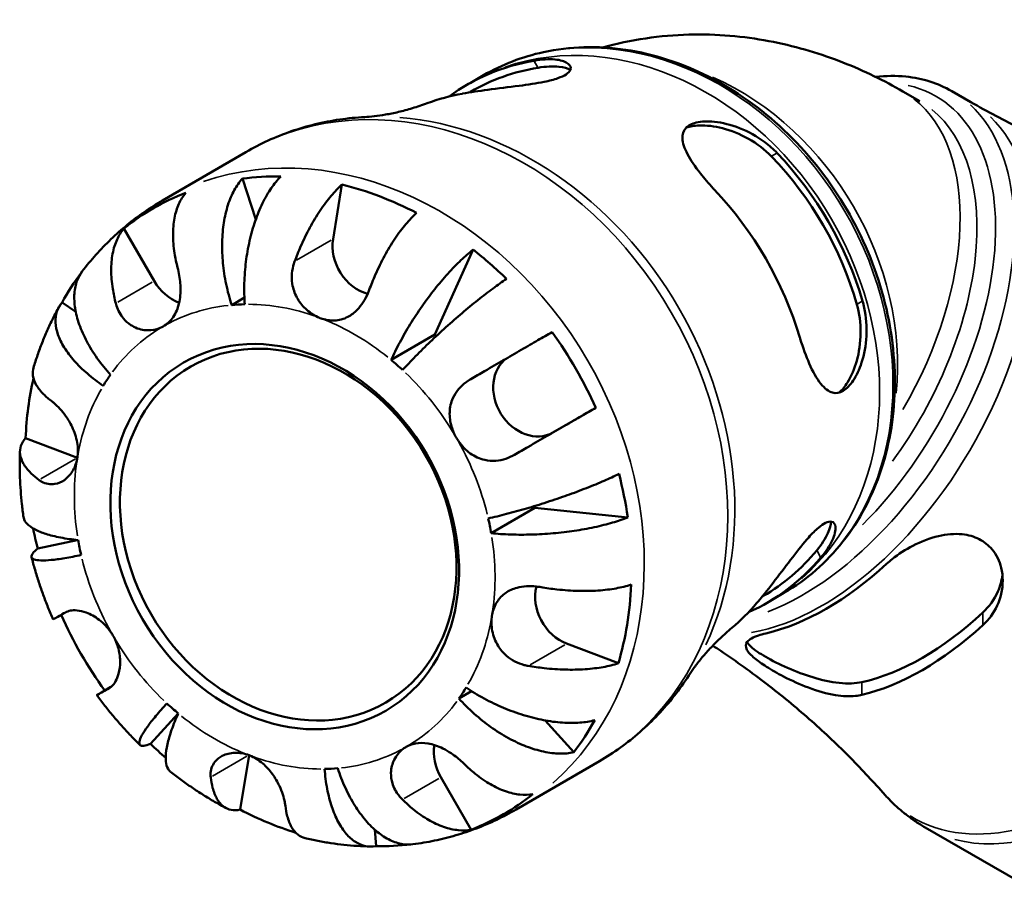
# Model space of a CAD drawing. Header units: millimetres. Extents: x -125 to 905, y -268 to 681.
# Tile 12 of 13: x 783 to 864, y 609 to 681. Entities that reach past the tile are written whole.
import ezdxf

# ---------------------------------------------------------------- set-up
doc = ezdxf.new("R2010")
doc.units = ezdxf.units.MM
doc.layers.add('Visible (ANSI)', color=7, linetype='Continuous', lineweight=50)
doc.layers.add('Visible Narrow (ANSI)', color=7, linetype='Continuous', lineweight=35)

msp = doc.modelspace()

# ---------------------------------------------------------------- linework, layer by layer
at = {"layer": 'Visible (ANSI)'}
for p, q in [((821.187, 676.215), (820.087, 675.577)), ((820.128, 674.861), (820.024, 674.8)), ((855.729, 674.887), (857.117, 674.087)), ((859.758, 674.909), (861.314, 674.013)), ((801.628, 669.894), (794.76, 665.909)), ((802.434, 664.335), (801.332, 667.71)), ((808.799, 662.719), (809.531, 667.214)), ((794.07, 659.276), (791.574, 663.6)), ((817.181, 654.861), (820.329, 661.859)), ((800.451, 657.295), (801.5, 657.904)), ((787.612, 656.737), (786.485, 657.507)), ((813.581, 652.772), (817.181, 654.861)), ((830.434, 648.829), (826.904, 646.796)), ((787.745, 644.72), (783.484, 646.339)), ((821.822, 638.498), (825.422, 640.587)), ((833.063, 639.802), (825.422, 640.587)), ((787.738, 637.939), (784.485, 637.226)), ((844.231, 633.328), (844.131, 633.27)), ((845.932, 633.575), (844.832, 632.937)), ((832.294, 627.786), (828.033, 629.406)), ((790.504, 625.835), (789.998, 625.544)), ((819.164, 624.883), (820.209, 625.49)), ((793.76, 621.161), (796.048, 623.66)), ((828.617, 620.452), (826.259, 623.079)), ((801.156, 615.73), (801.885, 620.21)), ((830.74, 619.729), (823.872, 615.744)), ((820.167, 614.076), (817.67, 618.4)), ((812.337, 612.73), (812.235, 614.081)), ((857.558, 614.266), (867.271, 608.673))]:
    msp.add_line(p, q, dxfattribs=at)
for centre, major_axis, ratio, start_param, end_param in [((832.18, 654.095), (-12.373, 21.321), 0.815969, 5.990841, 6.369598), ((832.18, 654.095), (-12.051, 20.766), 0.815969, 5.982872, 6.283185), ((826.58, 650.845), (-12.667, 21.827), 0.815969, 5.997745, 6.141542), ((832.18, 654.095), (12.373, -21.321), 0.815969, 1.278452, 1.857682), ((832.18, 654.095), (12.051, -20.766), 0.815969, 1.270483, 1.865651), ((808.416, 640.304), (-14.465, 24.925), 0.815969, 5.822745, 5.952768), ((808.416, 640.304), (-14.465, 24.925), 0.815969, 6.155207, 6.405704), ((808.416, 640.304), (14.465, -24.925), 0.815969, 2.228217, 2.478714), ((826.58, 650.845), (-12.667, 21.827), 0.815969, 4.426949, 4.99237), ((811.872, 661.551), (-1.807, 3.114), 0.815969, 0.782669, 2.451052), ((808.416, 640.304), (14.465, -24.925), 0.815969, 1.895754, 2.025778), ((808.416, 640.304), (-14.465, 24.925), 0.815969, 0.335204, 0.454981), ((796.616, 660.742), (-1.807, 3.114), 0.815969, 1.568067, 2.365212), ((804.816, 638.215), (-10.039, 17.298), 0.815969, 5.855751, 5.919762), ((808.416, 640.304), (-10.039, 17.298), 0.815969, 5.12539, 5.134364), ((808.416, 640.304), (14.465, -24.925), 0.815969, 1.442819, 1.693315), ((804.816, 638.215), (-10.039, 17.298), 0.815969, 5.070353, 5.134364), ((825.104, 649.914), (1.807, -3.114), 0.815969, 3.2067, 6.280456), ((808.416, 640.304), (-14.465, 24.925), 0.815969, 0.720268, 0.907917), ((804.816, 638.215), (-10.039, 17.298), 0.815969, 0.357964, 0.421975), ((788.272, 647.961), (-1.807, 3.114), 0.815969, 2.353465, 2.354255), ((808.416, 640.304), (14.465, -24.925), 0.815969, 1.110356, 1.240379), ((808.416, 640.304), (-10.039, 17.298), 0.815969, 4.284955, 4.292716), ((804.816, 638.215), (-10.039, 17.298), 0.815969, 4.284955, 4.348966), ((808.416, 640.304), (-14.465, 24.925), 0.815969, 1.179808, 1.240379), ((804.816, 638.215), (10.039, -17.298), 0.815969, 4.284955, 4.348966), ((832.18, 654.095), (12.373, -21.321), 0.815969, 6.196773, 6.570071), ((832.18, 654.095), (12.051, -20.766), 0.815969, 0, 0.294855), ((849.409, 652.424), (12.302, 21.362), 0.578093, 3.635442, 4.214672), ((828.56, 632.647), (-1.807, 3.114), 0.815969, 0.691436, 2.353465), ((808.416, 640.304), (14.465, -24.925), 0.815969, 0.65742, 0.907917), ((826.58, 650.845), (12.667, -21.827), 0.815969, 0.141643, 0.279981), ((808.416, 640.304), (-14.465, 24.925), 0.815969, 1.443216, 1.693315), ((857.328, 647.864), (-11.982, -20.807), 0.578093, 0.485881, 1.081048), ((857.328, 647.864), (-12.594, -21.87), 0.578093, 0.500754, 1.066175), ((804.816, 638.215), (10.039, -17.298), 0.815969, 0.357964, 0.421975), ((804.816, 638.215), (10.039, -17.298), 0.815969, 5.070353, 5.134364), ((808.416, 640.304), (14.465, -24.925), 0.815969, 0.324958, 0.454981), ((808.416, 640.304), (-14.465, 24.925), 0.815969, 1.895754, 1.95683), ((820.216, 619.866), (-1.807, 3.114), 0.815969, 0.776647, 1.568067), ((804.816, 638.215), (10.039, -17.298), 0.815969, 5.855751, 5.919762), ((808.416, 640.304), (14.465, -24.925), 0.815969, 6.155207, 6.405704), ((808.416, 640.304), (-14.465, 24.925), 0.815969, 2.228217, 2.415576), ((808.416, 640.304), (14.465, -24.925), 0.815969, 5.822745, 5.94087)]:
    msp.add_ellipse(centre, major_axis=major_axis, ratio=ratio, start_param=start_param, end_param=end_param, dxfattribs=at)
for centre, major_axis in [((804.816, 638.215), (-8.322, 14.34)), ((805.106, 638.383), (-8.031, 13.839))]:
    msp.add_ellipse(centre, major_axis=major_axis, ratio=0.815969, dxfattribs=at)
for points, knots in [([(831.013, 678.508), (831.139, 678.543), (831.265, 678.577), (833.807, 679.249), (836.223, 679.548), (840.826, 679.609), (843.014, 679.375), (847.101, 678.557), (849.002, 677.974), (852.546, 676.582), (854.19, 675.773), (855.729, 674.887)], [4.0758606, 4.0758606, 4.0758606, 4.0758606, 4.0840704, 4.0840704, 4.2411501, 4.2411501, 4.3982297, 4.3982297, 4.5553093, 4.5553093, 4.712389, 4.712389, 4.712389, 4.712389]), ([(845.932, 633.575), (847.789, 634.653), (849.436, 636.089), (852.155, 639.538), (853.221, 641.553), (854.674, 645.971), (855.052, 648.38), (855.073, 653.345), (854.711, 655.903), (853.282, 660.902), (852.213, 663.342), (849.475, 667.855), (847.807, 669.927), (844.038, 673.49), (841.938, 674.981), (837.518, 677.223), (835.2, 677.976), (830.591, 678.659), (828.302, 678.596), (824.385, 677.746), (822.715, 677.102), (821.187, 676.215)], [4.715118, 4.715118, 4.715118, 4.715118, 5.027908, 5.027908, 5.343181, 5.343181, 5.662985, 5.662985, 5.98576, 5.98576, 6.309672, 6.309672, 6.633812, 6.633812, 6.957632, 6.957632, 7.280096, 7.280096, 7.599218, 7.599218, 7.856711, 7.856711, 7.856711, 7.856711]), ([(825.345, 677.421), (825.423, 677.434), (825.5, 677.447), (826.22, 677.554), (826.786, 677.564), (827.656, 677.443), (827.975, 677.325), (828.346, 677.025), (828.412, 676.849), (828.288, 676.539), (828.17, 676.411), (827.813, 676.177), (827.59, 676.073), (826.994, 675.864), (826.609, 675.764), (825.554, 675.548), (824.847, 675.446), (823.266, 675.239), (822.381, 675.137), (820.8, 674.925), (820.097, 674.818), (819.461, 674.703), (819.451, 674.701), (819.44, 674.699)], [-2.052292, -2.052292, -2.052292, -2.052292, -2.023904, -2.023904, -1.782239, -1.782239, -1.560527, -1.560527, -1.353514, -1.353514, -1.209125, -1.209125, -1.078445, -1.078445, -0.922705, -0.922705, -0.696558, -0.696558, -0.435423, -0.435423, -0.207723, -0.207723, -0.203863, -0.203863, -0.203863, -0.203863]), ([(825.68, 676.841), (826.309, 676.944), (826.914, 676.973), (827.793, 676.876), (828.109, 676.782), (828.336, 676.661)], [0.8533073, 0.8533073, 0.8533073, 0.8533073, 1.0825565, 1.0825565, 1.2639482, 1.2639482, 1.2639482, 1.2639482]), ([(819.923, 675.483), (819.934, 675.489), (819.945, 675.495), (819.967, 675.508), (819.978, 675.514), (820, 675.527), (820.011, 675.533), (820.032, 675.545), (820.043, 675.552), (820.065, 675.564), (820.076, 675.571), (820.087, 675.577)], [1.566836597, 1.566836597, 1.566836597, 1.566836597, 1.568174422, 1.568174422, 1.569512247, 1.569512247, 1.570850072, 1.570850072, 1.572187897, 1.572187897, 1.573525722, 1.573525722, 1.573525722, 1.573525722]), ([(853.485, 676.082), (854.332, 676.179), (855.164, 676.189), (857.331, 675.969), (858.617, 675.567), (859.758, 674.909)], [6.6630754, 6.6630754, 6.6630754, 6.6630754, 6.8131091, 6.8131091, 7.0666498, 7.0666498, 7.0666498, 7.0666498]), ([(811.406, 672.78), (811.643, 672.792), (811.906, 672.814), (812.482, 672.879), (812.794, 672.922), (813.459, 673.038), (813.812, 673.109), (814.55, 673.283), (814.936, 673.385), (815.73, 673.624), (816.139, 673.76), (816.554, 673.913)], [1.1792894, 1.1792894, 1.1792894, 1.1792894, 1.229808, 1.229808, 1.2803267, 1.2803267, 1.3308454, 1.3308454, 1.3813641, 1.3813641, 1.4318828, 1.4318828, 1.4318828, 1.4318828]), ([(882.273, 666.105), (880.943, 666.368), (879.582, 666.68), (876.815, 667.41), (875.41, 667.829), (872.579, 668.776), (871.154, 669.305), (868.307, 670.471), (866.885, 671.108), (864.072, 672.487), (862.679, 673.227), (861.314, 674.013)], [0.5894542, 0.5894542, 0.5894542, 0.5894542, 0.6282563, 0.6282563, 0.6670583, 0.6670583, 0.7058604, 0.7058604, 0.7446624, 0.7446624, 0.7834645, 0.7834645, 0.7834645, 0.7834645]), ([(811.406, 672.78), (810.718, 672.742), (810.032, 672.674), (808.671, 672.474), (807.996, 672.343), (806.663, 672.019), (806.004, 671.826), (804.71, 671.377), (804.073, 671.122), (802.828, 670.553), (802.22, 670.238), (801.628, 669.894)], [1.1792894, 1.1792894, 1.1792894, 1.1792894, 1.2581366, 1.2581366, 1.3369839, 1.3369839, 1.4158312, 1.4158312, 1.4946785, 1.4946785, 1.5735257, 1.5735257, 1.5735257, 1.5735257]), ([(840.196, 666.81), (840.168, 666.84), (840.139, 666.87), (840.111, 666.9), (839.726, 667.314), (839.369, 667.729), (838.613, 668.692), (838.249, 669.228), (837.737, 670.201), (837.584, 670.643), (837.554, 671.351), (837.639, 671.631), (838.032, 672.073), (838.326, 672.231), (839.132, 672.425), (839.64, 672.446), (840.858, 672.319), (841.574, 672.142), (843.005, 671.577), (843.719, 671.184), (844.724, 670.428), (845.06, 670.131), (845.365, 669.811)], [-0.012606, -0.012606, -0.012606, -0.012606, 0, 0, 0, 0.172319, 0.172319, 0.409114, 0.409114, 0.640907, 0.640907, 0.836119, 0.836119, 1.023658, 1.023658, 1.22521, 1.22521, 1.461436, 1.461436, 1.703477, 1.703477, 1.838418, 1.838418, 1.838418, 1.838418]), ([(837.886, 671.904), (838.188, 672.007), (838.549, 672.071), (839.542, 672.108), (840.219, 672.023), (841.552, 671.682), (842.305, 671.387), (843.713, 670.587), (844.367, 670.08), (844.891, 669.538)], [0.0691892, 0.0691892, 0.0691892, 0.0691892, 0.2126187, 0.2126187, 0.4252375, 0.4252375, 0.6544867, 0.6544867, 0.8837358, 0.8837358, 0.8837358, 0.8837358]), ([(800.451, 657.295), (800.279, 657.821), (800.119, 658.411), (799.87, 659.604), (799.782, 660.207), (799.678, 661.301), (799.654, 661.892), (799.68, 663.038), (799.731, 663.592), (799.883, 664.561), (799.996, 665.064), (800.293, 665.989), (800.476, 666.412), (800.853, 667.101), (801.08, 667.432), (801.332, 667.71)], [4.014251, 4.014251, 4.014251, 4.014251, 4.181955, 4.181955, 4.349659, 4.349659, 4.516719, 4.516719, 4.683779, 4.683779, 4.850433, 4.850433, 5.017088, 5.017088, 5.179182, 5.179182, 5.179182, 5.179182]), ([(804.495, 667.878), (804.215, 667.598), (803.946, 667.265), (803.47, 666.571), (803.221, 666.145), (802.766, 665.21), (802.56, 664.703), (802.224, 663.724), (802.062, 663.164), (801.798, 662.006), (801.695, 661.408), (801.557, 660.301), (801.508, 659.691), (801.475, 658.483), (801.492, 657.885), (801.532, 657.352)], [0.170746, 0.170746, 0.170746, 0.170746, 0.33284, 0.33284, 0.499494, 0.499494, 0.666149, 0.666149, 0.833209, 0.833209, 1.000269, 1.000269, 1.167973, 1.167973, 1.335677, 1.335677, 1.335677, 1.335677]), ([(796.665, 666.532), (796.437, 666.263), (796.246, 665.946), (795.951, 665.289), (795.823, 664.887), (795.658, 664.01), (795.62, 663.535), (795.622, 662.622), (795.662, 662.099), (795.811, 661.166), (795.897, 660.762), (796, 660.373)], [0.1707531, 0.1707531, 0.1707531, 0.1707531, 0.3321515, 0.3321515, 0.4988882, 0.4988882, 0.6656248, 0.6656248, 0.8335114, 0.8335114, 0.9568737, 0.9568737, 0.9568737, 0.9568737]), ([(805.637, 660.884), (805.786, 661.286), (805.953, 661.703), (806.375, 662.667), (806.64, 663.206), (807.149, 664.146), (807.44, 664.634), (808.042, 665.535), (808.353, 665.947), (808.919, 666.618), (809.226, 666.941), (809.531, 667.214)], [4.427884, 4.427884, 4.427884, 4.427884, 4.5512464, 4.5512464, 4.7191329, 4.7191329, 4.8858696, 4.8858696, 5.0526063, 5.0526063, 5.2140047, 5.2140047, 5.2140047, 5.2140047]), ([(794.76, 665.909), (794.248, 665.611), (793.747, 665.293), (792.772, 664.619), (792.299, 664.262), (791.381, 663.513), (790.938, 663.121), (790.083, 662.303), (789.672, 661.877), (788.884, 660.997), (788.507, 660.541), (788.149, 660.073)], [1.5735257, 1.5735257, 1.5735257, 1.5735257, 1.6385381, 1.6385381, 1.7035506, 1.7035506, 1.768563, 1.768563, 1.8335754, 1.8335754, 1.8985879, 1.8985879, 1.8985879, 1.8985879]), ([(815.676, 664.878), (815.372, 664.605), (815.065, 664.282), (814.499, 663.611), (814.187, 663.199), (813.585, 662.298), (813.294, 661.81), (812.785, 660.87), (812.52, 660.331), (812.098, 659.367), (811.931, 658.95), (811.783, 658.548)], [0.1707531, 0.1707531, 0.1707531, 0.1707531, 0.3321515, 0.3321515, 0.4988882, 0.4988882, 0.6656248, 0.6656248, 0.8335114, 0.8335114, 0.9568737, 0.9568737, 0.9568737, 0.9568737]), ([(790.908, 657.441), (790.806, 657.83), (790.719, 658.234), (790.571, 659.167), (790.531, 659.69), (790.529, 660.603), (790.567, 661.078), (790.732, 661.955), (790.859, 662.357), (791.154, 663.014), (791.346, 663.331), (791.574, 663.6)], [4.427884, 4.427884, 4.427884, 4.427884, 4.5512464, 4.5512464, 4.7191329, 4.7191329, 4.8858696, 4.8858696, 5.0526063, 5.0526063, 5.2140047, 5.2140047, 5.2140047, 5.2140047]), ([(813.581, 652.772), (813.78, 653.214), (814.025, 653.713), (814.568, 654.727), (814.867, 655.242), (815.447, 656.181), (815.781, 656.691), (816.477, 657.685), (816.839, 658.169), (817.512, 659.019), (817.885, 659.464), (818.627, 660.288), (818.998, 660.669), (819.653, 661.294), (819.998, 661.598), (820.329, 661.859)], [4.014251, 4.014251, 4.014251, 4.014251, 4.181955, 4.181955, 4.349659, 4.349659, 4.516719, 4.516719, 4.683779, 4.683779, 4.850433, 4.850433, 5.017088, 5.017088, 5.179182, 5.179182, 5.179182, 5.179182]), ([(807.745, 656.221), (807.724, 656.229), (807.703, 656.237), (807.31, 656.396), (806.952, 656.616), (806.343, 657.154), (806.088, 657.457), (805.692, 658.131), (805.551, 658.491), (805.416, 659.143), (805.393, 659.42), (805.411, 659.973), (805.451, 660.245), (805.553, 660.637), (805.592, 660.762), (805.637, 660.884)], [-1.1249878, -1.1249878, -1.1249878, -1.1249878, -1.1183689, -1.1183689, -0.9996327, -0.9996327, -0.8914372, -0.8914372, -0.7864413, -0.7864413, -0.7109749, -0.7109749, -0.636447, -0.636447, -0.6009675, -0.6009675, -0.6009675, -0.6009675]), ([(788.149, 660.073), (787.97, 659.838), (787.828, 659.575), (787.612, 659.004), (787.529, 658.639), (787.472, 657.851), (787.496, 657.428), (787.624, 656.62), (787.739, 656.161), (788.07, 655.221), (788.286, 654.741), (788.755, 653.857), (789.051, 653.373), (789.723, 652.424), (790.099, 651.958), (790.468, 651.547)], [0.188223, 0.188223, 0.188223, 0.188223, 0.33284, 0.33284, 0.499494, 0.499494, 0.666149, 0.666149, 0.833209, 0.833209, 1.000269, 1.000269, 1.167973, 1.167973, 1.335677, 1.335677, 1.335677, 1.335677]), ([(796, 660.373), (796.013, 660.321), (796.027, 660.268), (796.09, 660.004), (796.132, 659.787), (796.196, 659.352), (796.218, 659.137), (796.244, 658.633), (796.24, 658.346), (796.173, 657.624), (796.078, 657.209), (795.76, 656.452), (795.537, 656.121), (795.12, 655.734), (794.973, 655.626), (794.816, 655.535)], [-1.6470994, -1.6470994, -1.6470994, -1.6470994, -1.6315588, -1.6315588, -1.5700734, -1.5700734, -1.5113925, -1.5113925, -1.4336218, -1.4336218, -1.3113544, -1.3113544, -1.1848005, -1.1848005, -1.1244322, -1.1244322, -1.1244322, -1.1244322]), ([(823.072, 659.447), (822.717, 659.207), (822.336, 658.935), (821.595, 658.385), (821.167, 658.055), (820.286, 657.351), (819.834, 656.977), (819.001, 656.268), (818.543, 655.868), (817.641, 655.055), (817.197, 654.642), (816.407, 653.888), (815.988, 653.478), (815.201, 652.678), (814.832, 652.289), (814.519, 651.948)], [0.170746, 0.170746, 0.170746, 0.170746, 0.33284, 0.33284, 0.499494, 0.499494, 0.666149, 0.666149, 0.833209, 0.833209, 1.000269, 1.000269, 1.167973, 1.167973, 1.335677, 1.335677, 1.335677, 1.335677]), ([(811.783, 658.548), (811.744, 658.444), (811.703, 658.34), (811.548, 657.985), (811.42, 657.743), (811.129, 657.291), (810.967, 657.085), (810.556, 656.661), (810.3, 656.464), (809.673, 656.134), (809.299, 656.034), (808.524, 656.005), (808.13, 656.074), (807.745, 656.221)], [-1.6480182, -1.6480182, -1.6480182, -1.6480182, -1.6178971, -1.6178971, -1.542982, -1.542982, -1.4684994, -1.4684994, -1.3707149, -1.3707149, -1.2472899, -1.2472899, -1.1249878, -1.1249878, -1.1249878, -1.1249878]), ([(852.405, 657.618), (852.457, 657.44), (852.503, 657.259), (852.71, 656.309), (852.767, 655.511), (852.679, 653.966), (852.538, 653.22), (852.138, 651.985), (851.902, 651.478), (851.378, 650.686), (851.103, 650.402), (850.519, 650.049), (850.223, 650.003), (849.595, 650.167), (849.274, 650.424), (848.63, 651.228), (848.311, 651.806), (847.744, 653.091), (847.494, 653.772), (847.272, 654.497), (847.26, 654.537), (847.248, 654.577), (847.236, 654.616)], [-1.838707, -1.838707, -1.838707, -1.838707, -1.782155, -1.782155, -1.545572, -1.545572, -1.311514, -1.311514, -1.112178, -1.112178, -0.925138, -0.925138, -0.727125, -0.727125, -0.492881, -0.492881, -0.231549, -0.231549, 0, 0, 0, 0.012601, 0.012601, 0.012601, 0.012601]), ([(786.227, 657.132), (786.051, 656.815), (785.882, 656.493), (785.56, 655.844), (785.405, 655.516), (785.112, 654.853), (784.972, 654.518), (784.707, 653.844), (784.582, 653.504), (784.347, 652.819), (784.236, 652.475), (784.132, 652.128)], [2.0279212, 2.0279212, 2.0279212, 2.0279212, 2.0680318, 2.0680318, 2.1081424, 2.1081424, 2.148253, 2.148253, 2.1883636, 2.1883636, 2.2284742, 2.2284742, 2.2284742, 2.2284742]), ([(789.877, 650.641), (789.436, 650.942), (788.981, 651.288), (788.155, 652.002), (787.784, 652.37), (787.183, 653.05), (786.897, 653.425), (786.436, 654.165), (786.261, 654.532), (786.032, 655.185), (785.957, 655.531), (785.928, 656.187), (785.974, 656.496), (786.149, 657.016), (786.29, 657.276), (786.485, 657.507)], [4.014251, 4.014251, 4.014251, 4.014251, 4.181955, 4.181955, 4.349659, 4.349659, 4.516719, 4.516719, 4.683779, 4.683779, 4.850433, 4.850433, 5.017088, 5.017088, 5.179182, 5.179182, 5.179182, 5.179182]), ([(794.816, 655.535), (794.649, 655.439), (794.471, 655.363), (793.956, 655.214), (793.607, 655.187), (792.867, 655.282), (792.485, 655.422), (791.924, 655.792), (791.725, 655.969), (791.425, 656.326), (791.312, 656.49), (791.116, 656.847), (791.034, 657.038), (790.947, 657.305), (790.927, 657.373), (790.908, 657.441)], [-1.1244322, -1.1244322, -1.1244322, -1.1244322, -1.0602871, -1.0602871, -0.9481637, -0.9481637, -0.8223639, -0.8223639, -0.7417057, -0.7417057, -0.6823406, -0.6823406, -0.6214807, -0.6214807, -0.600941, -0.600941, -0.600941, -0.600941]), ([(851.931, 657.345), (852.138, 656.621), (852.25, 655.801), (852.239, 654.181), (852.118, 653.381), (851.748, 652.055), (851.484, 651.425), (850.953, 650.577), (850.715, 650.293), (850.472, 650.081)], [0.8533073, 0.8533073, 0.8533073, 0.8533073, 1.0825565, 1.0825565, 1.3118057, 1.3118057, 1.5244244, 1.5244244, 1.6696262, 1.6696262, 1.6696262, 1.6696262]), ([(820.142, 651.197), (820.507, 651.407), (820.895, 651.631), (821.811, 652.16), (822.341, 652.466), (823.293, 653.016), (823.804, 653.311), (824.785, 653.878), (825.255, 654.15), (826.057, 654.614), (826.463, 654.85), (826.834, 655.064)], [-0.9568737, -0.9568737, -0.9568737, -0.9568737, -0.8335114, -0.8335114, -0.6656248, -0.6656248, -0.4988882, -0.4988882, -0.3321515, -0.3321515, -0.1707531, -0.1707531, -0.1707531, -0.1707531]), ([(784.133, 652.128), (784.072, 651.924), (784.052, 651.696), (784.123, 651.207), (784.224, 650.945), (784.505, 650.46), (784.713, 650.193), (785.173, 649.737), (785.398, 649.546), (785.637, 649.367)], [0.3465754, 0.3465754, 0.3465754, 0.3465754, 0.4988882, 0.4988882, 0.6656248, 0.6656248, 0.8335114, 0.8335114, 0.9568737, 0.9568737, 0.9568737, 0.9568737]), ([(818.958, 646.359), (818.788, 646.653), (818.653, 646.965), (818.442, 647.678), (818.388, 648.077), (818.419, 648.871), (818.507, 649.258), (818.785, 649.883), (818.938, 650.127), (819.306, 650.571), (819.517, 650.767), (819.876, 651.033), (820.006, 651.118), (820.142, 651.197)], [-1.1117615, -1.1117615, -1.1117615, -1.1117615, -1.021732, -1.021732, -0.9123296, -0.9123296, -0.8007134, -0.8007134, -0.7196358, -0.7196358, -0.6398056, -0.6398056, -0.5971194, -0.5971194, -0.5971194, -0.5971194]), ([(785.637, 649.367), (785.7, 649.32), (785.763, 649.27), (785.985, 649.083), (786.147, 648.928), (786.468, 648.575), (786.625, 648.38), (786.974, 647.887), (787.156, 647.581), (787.504, 646.844), (787.65, 646.411), (787.803, 645.54), (787.811, 645.11), (787.745, 644.704)], [0.5972041, 0.5972041, 0.5972041, 0.5972041, 0.6273252, 0.6273252, 0.7022403, 0.7022403, 0.7767229, 0.7767229, 0.8745074, 0.8745074, 0.9979324, 0.9979324, 1.1202345, 1.1202345, 1.1202345, 1.1202345]), ([(830.434, 648.829), (830.063, 648.614), (829.657, 648.379), (828.855, 647.915), (828.385, 647.643), (827.404, 647.076), (826.893, 646.781), (825.941, 646.231), (825.411, 645.925), (824.495, 645.396), (824.107, 645.172), (823.742, 644.961)], [0.1707531, 0.1707531, 0.1707531, 0.1707531, 0.3321515, 0.3321515, 0.4988882, 0.4988882, 0.6656248, 0.6656248, 0.8335114, 0.8335114, 0.9568737, 0.9568737, 0.9568737, 0.9568737]), ([(784.583, 642.885), (784.343, 643.064), (784.118, 643.255), (783.658, 643.711), (783.451, 643.978), (783.169, 644.462), (783.068, 644.725), (782.995, 645.236), (783.022, 645.485), (783.168, 645.914), (783.297, 646.134), (783.484, 646.339)], [4.427884, 4.427884, 4.427884, 4.427884, 4.5512464, 4.5512464, 4.7191329, 4.7191329, 4.8858696, 4.8858696, 5.0526063, 5.0526063, 5.2140047, 5.2140047, 5.2140047, 5.2140047]), ([(823.742, 644.961), (823.513, 644.829), (823.274, 644.72), (822.761, 644.547), (822.488, 644.49), (821.901, 644.443), (821.592, 644.465), (820.863, 644.629), (820.463, 644.815), (819.728, 645.344), (819.403, 645.686), (819.073, 646.168), (819.014, 646.263), (818.958, 646.359)], [-1.6190454, -1.6190454, -1.6190454, -1.6190454, -1.5492105, -1.5492105, -1.4734598, -1.4734598, -1.3874422, -1.3874422, -1.2661273, -1.2661273, -1.1412174, -1.1412174, -1.1117615, -1.1117615, -1.1117615, -1.1117615]), ([(783.016, 645.269), (783.002, 644.905), (782.996, 644.541), (782.996, 643.813), (783.002, 643.449), (783.029, 642.721), (783.049, 642.357), (783.102, 641.63), (783.135, 641.267), (783.215, 640.542), (783.261, 640.18), (783.313, 639.818)], [2.4858145, 2.4858145, 2.4858145, 2.4858145, 2.5260907, 2.5260907, 2.5663669, 2.5663669, 2.6066431, 2.6066431, 2.6469193, 2.6469193, 2.6871955, 2.6871955, 2.6871955, 2.6871955]), ([(787.745, 644.704), (787.741, 644.682), (787.738, 644.66), (787.662, 644.246), (787.522, 643.885), (787.147, 643.292), (786.924, 643.056), (786.432, 642.71), (786.169, 642.599), (785.71, 642.52), (785.519, 642.521), (785.151, 642.585), (784.975, 642.648), (784.732, 642.781), (784.656, 642.83), (784.583, 642.885)], [1.1202345, 1.1202345, 1.1202345, 1.1202345, 1.1268534, 1.1268534, 1.2455896, 1.2455896, 1.3537851, 1.3537851, 1.458781, 1.458781, 1.5342474, 1.5342474, 1.6087753, 1.6087753, 1.6442548, 1.6442548, 1.6442548, 1.6442548]), ([(821.577, 639.722), (822.03, 639.821), (822.552, 639.945), (823.639, 640.226), (824.204, 640.383), (825.252, 640.69), (825.832, 640.868), (826.987, 641.242), (827.562, 641.439), (828.593, 641.807), (829.143, 642.012), (830.192, 642.423), (830.691, 642.63), (831.537, 642.998), (831.963, 643.193), (832.347, 643.382)], [-1.335677, -1.335677, -1.335677, -1.335677, -1.167973, -1.167973, -1.000269, -1.000269, -0.833209, -0.833209, -0.666149, -0.666149, -0.499494, -0.499494, -0.33284, -0.33284, -0.170746, -0.170746, -0.170746, -0.170746]), ([(783.313, 639.818), (783.316, 639.799), (783.32, 639.779), (783.363, 639.584), (783.466, 639.414), (783.753, 639.116), (783.963, 638.961), (784.498, 638.676), (784.823, 638.546), (785.5, 638.331), (785.914, 638.226), (786.828, 638.051), (787.327, 637.981), (787.81, 637.931)], [0.4811618, 0.4811618, 0.4811618, 0.4811618, 0.4994944, 0.4994944, 0.6661487, 0.6661487, 0.8332087, 0.8332087, 1.0002688, 1.0002688, 1.1679728, 1.1679728, 1.3356767, 1.3356767, 1.3356767, 1.3356767]), ([(833.063, 639.802), (832.673, 639.645), (832.238, 639.497), (831.369, 639.241), (830.855, 639.11), (829.77, 638.877), (829.199, 638.776), (828.127, 638.618), (827.526, 638.546), (826.318, 638.441), (825.709, 638.406), (824.606, 638.374), (824.01, 638.373), (822.859, 638.411), (822.305, 638.449), (821.822, 638.498)], [0.170746, 0.170746, 0.170746, 0.170746, 0.33284, 0.33284, 0.499494, 0.499494, 0.666149, 0.666149, 0.833209, 0.833209, 1.000269, 1.000269, 1.167973, 1.167973, 1.335677, 1.335677, 1.335677, 1.335677]), ([(843.675, 632.723), (843.716, 632.772), (843.758, 632.821), (844.247, 633.402), (844.728, 634.011), (845.694, 635.273), (846.176, 635.921), (847.1, 637.125), (847.543, 637.684), (848.248, 638.469), (848.518, 638.74), (848.985, 639.133), (849.182, 639.268), (849.558, 639.448), (849.725, 639.478), (850.04, 639.409), (850.149, 639.256), (850.206, 638.742), (850.116, 638.349), (849.697, 637.471), (849.385, 636.996), (848.97, 636.502)], [-2.066755, -2.066755, -2.066755, -2.066755, -2.043776, -2.043776, -1.799647, -1.799647, -1.561376, -1.561376, -1.333772, -1.333772, -1.181359, -1.181359, -1.050869, -1.050869, -0.903728, -0.903728, -0.697819, -0.697819, -0.449454, -0.449454, -0.216992, -0.216992, -0.216992, -0.216992]), ([(849.812, 639.457), (849.802, 639.196), (849.72, 638.869), (849.354, 638.061), (849.031, 637.563), (848.635, 637.082)], [0.4749456, 0.4749456, 0.4749456, 0.4749456, 0.6595314, 0.6595314, 0.8838104, 0.8838104, 0.8838104, 0.8838104]), ([(854.387, 635.976), (854.534, 636.112), (854.689, 636.245), (855.362, 636.783), (855.936, 637.155), (857.22, 637.816), (857.935, 638.093), (859.316, 638.414), (859.978, 638.475), (861.109, 638.359), (861.579, 638.227), (862.421, 637.798), (862.78, 637.508), (863.433, 636.721), (863.682, 636.202), (863.988, 634.964), (863.988, 634.228), (863.675, 632.849), (863.382, 632.202), (862.762, 631.374), (862.546, 631.136), (862.306, 630.917)], [-1.959376, -1.959376, -1.959376, -1.959376, -1.894001, -1.894001, -1.687868, -1.687868, -1.460239, -1.460239, -1.250956, -1.250956, -1.083162, -1.083162, -0.916572, -0.916572, -0.709968, -0.709968, -0.455441, -0.455441, -0.215839, -0.215839, -0.109381, -0.109381, -0.109381, -0.109381]), ([(788.055, 636.708), (787.602, 636.609), (787.135, 636.516), (786.285, 636.373), (785.902, 636.322), (785.28, 636.263), (784.984, 636.249), (784.502, 636.265), (784.318, 636.295), (784.073, 636.383), (783.99, 636.45), (783.948, 636.622), (783.988, 636.729), (784.154, 636.948), (784.292, 637.08), (784.485, 637.226)], [-1.335677, -1.335677, -1.335677, -1.335677, -1.167973, -1.167973, -1.000269, -1.000269, -0.833209, -0.833209, -0.666149, -0.666149, -0.499494, -0.499494, -0.33284, -0.33284, -0.170746, -0.170746, -0.170746, -0.170746]), ([(783.97, 636.534), (784.059, 636.183), (784.155, 635.834), (784.358, 635.137), (784.465, 634.791), (784.691, 634.102), (784.81, 633.759), (785.058, 633.077), (785.189, 632.738), (785.46, 632.064), (785.601, 631.729), (785.748, 631.397)], [2.8102625, 2.8102625, 2.8102625, 2.8102625, 2.850142, 2.850142, 2.8900215, 2.8900215, 2.9299009, 2.9299009, 2.9697804, 2.9697804, 3.0096599, 3.0096599, 3.0096599, 3.0096599]), ([(863.919, 635.078), (863.867, 634.618), (863.742, 634.142), (863.258, 633.044), (862.823, 632.444), (862.306, 631.964)], [2.2297155, 2.2297155, 2.2297155, 2.2297155, 2.3915298, 2.3915298, 2.620779, 2.620779, 2.620779, 2.620779]), ([(821.887, 631.726), (821.891, 631.748), (821.895, 631.77), (821.97, 632.184), (822.109, 632.544), (822.497, 633.144), (822.733, 633.388), (823.29, 633.772), (823.604, 633.912), (824.198, 634.07), (824.459, 634.11), (824.995, 634.142), (825.266, 634.135), (825.667, 634.093), (825.797, 634.075), (825.925, 634.053)], [1.1202345, 1.1202345, 1.1202345, 1.1202345, 1.1268534, 1.1268534, 1.2455896, 1.2455896, 1.3537851, 1.3537851, 1.458781, 1.458781, 1.5342474, 1.5342474, 1.6087753, 1.6087753, 1.6442548, 1.6442548, 1.6442548, 1.6442548]), ([(825.925, 634.053), (826.347, 633.981), (826.792, 633.917), (827.838, 633.801), (828.437, 633.761), (829.505, 633.733), (830.073, 633.741), (831.153, 633.814), (831.665, 633.878), (832.528, 634.035), (832.96, 634.14), (833.348, 634.269)], [4.4278842, 4.4278842, 4.4278842, 4.4278842, 4.5512465, 4.5512465, 4.7191331, 4.7191331, 4.8858697, 4.8858697, 5.0526064, 5.0526064, 5.2140048, 5.2140048, 5.2140048, 5.2140048]), ([(844.832, 632.937), (844.821, 632.931), (844.81, 632.924), (844.788, 632.912), (844.778, 632.905), (844.756, 632.893), (844.745, 632.886), (844.723, 632.873), (844.712, 632.867), (844.691, 632.854), (844.68, 632.848), (844.669, 632.841)], [4.715118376, 4.715118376, 4.715118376, 4.715118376, 4.716456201, 4.716456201, 4.717794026, 4.717794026, 4.719131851, 4.719131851, 4.720469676, 4.720469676, 4.721807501, 4.721807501, 4.721807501, 4.721807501]), ([(785.748, 631.397), (785.749, 631.397), (785.791, 631.42), (785.947, 631.508), (786.085, 631.587), (786.416, 631.776), (786.584, 631.872), (786.766, 631.977)], [0.5193535, 0.5193535, 0.5193535, 0.5193535, 0.6656248, 0.6656248, 0.8335114, 0.8335114, 0.9568737, 0.9568737, 0.9568737, 0.9568737]), ([(786.766, 631.977), (786.881, 632.043), (787.015, 632.091), (787.334, 632.151), (787.52, 632.158), (787.954, 632.116), (788.202, 632.059), (788.824, 631.833), (789.196, 631.63), (789.904, 631.085), (790.23, 630.744), (790.559, 630.261), (790.618, 630.167), (790.674, 630.071)], [-1.6190454, -1.6190454, -1.6190454, -1.6190454, -1.5492105, -1.5492105, -1.4734598, -1.4734598, -1.3874422, -1.3874422, -1.2661273, -1.2661273, -1.1412174, -1.1412174, -1.1117615, -1.1117615, -1.1117615, -1.1117615]), ([(824.871, 627.571), (824.761, 627.59), (824.652, 627.613), (824.276, 627.711), (824.016, 627.81), (823.525, 628.064), (823.296, 628.217), (822.814, 628.633), (822.58, 628.909), (822.154, 629.601), (821.993, 630.025), (821.827, 630.889), (821.821, 631.32), (821.887, 631.726)], [0.5972041, 0.5972041, 0.5972041, 0.5972041, 0.6273252, 0.6273252, 0.7022403, 0.7022403, 0.7767229, 0.7767229, 0.8745074, 0.8745074, 0.9979324, 0.9979324, 1.1202345, 1.1202345, 1.1202345, 1.1202345]), ([(790.674, 630.071), (790.844, 629.777), (790.979, 629.464), (791.194, 628.754), (791.255, 628.359), (791.272, 627.593), (791.227, 627.23), (791.076, 626.68), (790.992, 626.476), (790.795, 626.131), (790.684, 625.993), (790.5, 625.828), (790.434, 625.78), (790.366, 625.742)], [-1.1117615, -1.1117615, -1.1117615, -1.1117615, -1.021732, -1.021732, -0.9123296, -0.9123296, -0.8007134, -0.8007134, -0.7196358, -0.7196358, -0.6398056, -0.6398056, -0.5971194, -0.5971194, -0.5971194, -0.5971194]), ([(841.634, 630.695), (841.295, 630.41), (840.975, 630.123), (840.374, 629.552), (840.093, 629.268), (839.576, 628.713), (839.339, 628.442), (838.909, 627.922), (838.716, 627.673), (838.374, 627.205), (838.225, 626.987), (838.096, 626.788)], [4.8567613, 4.8567613, 4.8567613, 4.8567613, 4.90728, 4.90728, 4.9577987, 4.9577987, 5.0083174, 5.0083174, 5.0588361, 5.0588361, 5.1093547, 5.1093547, 5.1093547, 5.1093547]), ([(852.35, 625.184), (852.186, 625.144), (852.012, 625.115), (851.324, 625.044), (850.763, 625.072), (849.459, 625.283), (848.705, 625.497), (847.251, 626.039), (846.549, 626.357), (845.388, 626.961), (844.918, 627.231), (844.112, 627.746), (843.781, 627.982), (843.204, 628.462), (842.993, 628.693), (842.749, 629.149), (842.762, 629.362), (843.07, 629.751), (843.379, 629.924), (844.005, 630.135), (844.208, 630.192), (844.431, 630.243)], [-1.97486, -1.97486, -1.97486, -1.97486, -1.901863, -1.901863, -1.699568, -1.699568, -1.455664, -1.455664, -1.22759, -1.22759, -1.052727, -1.052727, -0.889572, -0.889572, -0.697972, -0.697972, -0.46666, -0.46666, -0.223232, -0.223232, -0.124189, -0.124189, -0.124189, -0.124189]), ([(840.065, 629.233), (840.284, 629.09), (840.502, 628.946), (842.021, 627.93), (843.285, 627.021), (845.723, 625.144), (846.896, 624.176), (849.136, 622.203), (850.203, 621.198), (852.224, 619.172), (853.177, 618.151), (854.071, 617.133)], [3.9573938, 3.9573938, 3.9573938, 3.9573938, 3.9638592, 3.9638592, 4.0026612, 4.0026612, 4.0414633, 4.0414633, 4.0802653, 4.0802653, 4.1190673, 4.1190673, 4.1190673, 4.1190673]), ([(852.35, 626.23), (851.834, 626.116), (851.185, 626.092), (849.776, 626.241), (849.016, 626.413), (847.63, 626.835), (846.909, 627.107), (845.559, 627.7), (844.932, 628.019), (844.431, 628.308), (843.929, 628.596), (843.504, 628.884), (843.071, 629.275), (842.961, 629.402), (842.89, 629.52)], [-0.883736, -0.883736, -0.883736, -0.883736, -0.654487, -0.654487, -0.425237, -0.425237, -0.212619, -0.212619, 0, 0, 0, 0.212619, 0.212619, 0.326807, 0.326807, 0.326807, 0.326807]), ([(832.294, 627.786), (831.906, 627.658), (831.474, 627.553), (830.61, 627.396), (830.098, 627.332), (829.018, 627.259), (828.451, 627.251), (827.382, 627.279), (826.783, 627.318), (825.738, 627.435), (825.293, 627.498), (824.871, 627.571)], [0.1707531, 0.1707531, 0.1707531, 0.1707531, 0.3321515, 0.3321515, 0.4988882, 0.4988882, 0.6656248, 0.6656248, 0.8335114, 0.8335114, 0.9568737, 0.9568737, 0.9568737, 0.9568737]), ([(830.74, 619.729), (831.332, 620.073), (831.907, 620.445), (833.019, 621.243), (833.556, 621.669), (834.588, 622.571), (835.083, 623.047), (836.026, 624.044), (836.474, 624.565), (837.323, 625.647), (837.722, 626.209), (838.096, 626.788)], [4.7151184, 4.7151184, 4.7151184, 4.7151184, 4.7939656, 4.7939656, 4.8728129, 4.8728129, 4.9516602, 4.9516602, 5.0305075, 5.0305075, 5.1093547, 5.1093547, 5.1093547, 5.1093547]), ([(790.366, 625.742), (790.184, 625.637), (790.016, 625.54), (789.685, 625.351), (789.547, 625.273), (789.381, 625.179), (789.338, 625.155), (789.363, 625.172), (789.432, 625.213), (789.64, 625.335), (789.794, 625.425), (789.998, 625.544)], [-0.9568737, -0.9568737, -0.9568737, -0.9568737, -0.8335114, -0.8335114, -0.6656248, -0.6656248, -0.4988882, -0.4988882, -0.3321515, -0.3321515, -0.1707531, -0.1707531, -0.1707531, -0.1707531]), ([(789.348, 625.162), (789.562, 624.868), (789.782, 624.579), (790.229, 624.007), (790.458, 623.725), (790.924, 623.168), (791.162, 622.894), (791.646, 622.353), (791.892, 622.087), (792.394, 621.563), (792.649, 621.305), (792.908, 621.052)], [3.273534, 3.273534, 3.273534, 3.273534, 3.3134142, 3.3134142, 3.3532945, 3.3532945, 3.3931747, 3.3931747, 3.4330549, 3.4330549, 3.4729352, 3.4729352, 3.4729352, 3.4729352]), ([(819.755, 625.789), (820.196, 625.487), (820.706, 625.174), (821.769, 624.597), (822.322, 624.334), (823.35, 623.902), (823.919, 623.692), (825.053, 623.342), (825.619, 623.202), (826.634, 623.006), (827.176, 622.93), (828.212, 622.859), (828.705, 622.863), (829.543, 622.93), (829.965, 622.997), (830.347, 623.101)], [4.014251, 4.014251, 4.014251, 4.014251, 4.181955, 4.181955, 4.349659, 4.349659, 4.516719, 4.516719, 4.683779, 4.683779, 4.850433, 4.850433, 5.017088, 5.017088, 5.179182, 5.179182, 5.179182, 5.179182]), ([(793.76, 621.161), (793.538, 621.066), (793.356, 621.011), (793.084, 620.974), (792.973, 620.99), (792.847, 621.11), (792.832, 621.213), (792.879, 621.466), (792.946, 621.64), (793.175, 622.062), (793.336, 622.31), (793.7, 622.817), (793.936, 623.121), (794.486, 623.783), (794.8, 624.141), (795.113, 624.482)], [0.170746, 0.170746, 0.170746, 0.170746, 0.33284, 0.33284, 0.499494, 0.499494, 0.666149, 0.666149, 0.833209, 0.833209, 1.000269, 1.000269, 1.167973, 1.167973, 1.335677, 1.335677, 1.335677, 1.335677]), ([(828.617, 620.452), (828.25, 620.371), (827.851, 620.339), (827.067, 620.354), (826.61, 620.406), (825.662, 620.61), (825.17, 620.762), (824.256, 621.114), (823.751, 621.346), (822.746, 621.895), (822.246, 622.212), (821.352, 622.847), (820.873, 623.226), (819.964, 624.038), (819.533, 624.471), (819.164, 624.883)], [0.170746, 0.170746, 0.170746, 0.170746, 0.33284, 0.33284, 0.499494, 0.499494, 0.666149, 0.666149, 0.833209, 0.833209, 1.000269, 1.000269, 1.167973, 1.167973, 1.335677, 1.335677, 1.335677, 1.335677]), ([(796.051, 623.657), (795.852, 623.216), (795.662, 622.749), (795.356, 621.873), (795.239, 621.463), (795.085, 620.771), (795.035, 620.426), (795.012, 619.823), (795.041, 619.565), (795.154, 619.171), (795.249, 618.998), (795.394, 618.865), (795.408, 618.853), (795.423, 618.842)], [4.0142509, 4.0142509, 4.0142509, 4.0142509, 4.1819549, 4.1819549, 4.3496588, 4.3496588, 4.5167189, 4.5167189, 4.6837789, 4.6837789, 4.8504333, 4.8504333, 4.867764, 4.867764, 4.867764, 4.867764]), ([(814.816, 620.894), (815.051, 621.03), (815.307, 621.124), (815.91, 621.24), (816.259, 621.24), (817.029, 621.113), (817.443, 620.97), (818.086, 620.651), (818.315, 620.517), (818.701, 620.258), (818.86, 620.141), (819.171, 619.893), (819.322, 619.761), (819.511, 619.584), (819.556, 619.54), (819.6, 619.497)], [-1.1259263, -1.1259263, -1.1259263, -1.1259263, -1.0355597, -1.0355597, -0.9261982, -0.9261982, -0.8012467, -0.8012467, -0.7289411, -0.7289411, -0.6751701, -0.6751701, -0.6193377, -0.6193377, -0.6013462, -0.6013462, -0.6013462, -0.6013462]), ([(798.725, 618.39), (798.716, 618.467), (798.712, 618.544), (798.713, 618.809), (798.742, 618.995), (798.864, 619.347), (798.954, 619.513), (799.231, 619.859), (799.436, 620.026), (799.985, 620.311), (800.344, 620.402), (801.107, 620.424), (801.502, 620.355), (801.887, 620.209)], [-1.6480182, -1.6480182, -1.6480182, -1.6480182, -1.6178971, -1.6178971, -1.542982, -1.542982, -1.4684994, -1.4684994, -1.3707149, -1.3707149, -1.2472899, -1.2472899, -1.1249878, -1.1249878, -1.1249878, -1.1249878]), ([(814.508, 616.565), (814.399, 616.674), (814.297, 616.788), (814.093, 617.051), (813.995, 617.201), (813.818, 617.531), (813.742, 617.712), (813.6, 618.185), (813.561, 618.479), (813.582, 619.15), (813.676, 619.516), (814.015, 620.202), (814.269, 620.507), (814.655, 620.795), (814.734, 620.847), (814.816, 620.894)], [-1.650434, -1.650434, -1.650434, -1.650434, -1.60575, -1.60575, -1.5529897, -1.5529897, -1.494178, -1.494178, -1.4036304, -1.4036304, -1.2856372, -1.2856372, -1.1574322, -1.1574322, -1.1259263, -1.1259263, -1.1259263, -1.1259263]), ([(801.887, 620.209), (801.908, 620.201), (801.929, 620.193), (802.323, 620.034), (802.678, 619.813), (803.301, 619.282), (803.568, 618.986), (804.03, 618.351), (804.222, 618.02), (804.492, 617.447), (804.586, 617.211), (804.734, 616.755), (804.79, 616.538), (804.846, 616.238), (804.86, 616.144), (804.871, 616.054)], [-1.1249878, -1.1249878, -1.1249878, -1.1249878, -1.1183689, -1.1183689, -0.9996327, -0.9996327, -0.8914372, -0.8914372, -0.7864413, -0.7864413, -0.7109749, -0.7109749, -0.636447, -0.636447, -0.6009675, -0.6009675, -0.6009675, -0.6009675]), ([(819.6, 619.497), (819.885, 619.214), (820.191, 618.938), (820.925, 618.344), (821.357, 618.048), (822.145, 617.592), (822.575, 617.388), (823.416, 617.095), (823.827, 617.006), (824.542, 616.935), (824.912, 616.944), (825.258, 617.008)], [4.4278875, 4.4278875, 4.4278875, 4.4278875, 4.5512498, 4.5512498, 4.7191364, 4.7191364, 4.885873, 4.885873, 5.0526097, 5.0526097, 5.2140081, 5.2140081, 5.2140081, 5.2140081]), ([(795.423, 618.841), (795.709, 618.615), (796, 618.394), (796.588, 617.963), (796.886, 617.752), (797.489, 617.343), (797.794, 617.143), (798.411, 616.756), (798.723, 616.567), (799.353, 616.203), (799.672, 616.027), (799.993, 615.856)], [3.5959732, 3.5959732, 3.5959732, 3.5959732, 3.6362453, 3.6362453, 3.6765174, 3.6765174, 3.7167894, 3.7167894, 3.7570615, 3.7570615, 3.7973336, 3.7973336, 3.7973336, 3.7973336]), ([(812.337, 612.73), (812.04, 612.675), (811.746, 612.681), (811.209, 612.788), (810.919, 612.901), (810.367, 613.251), (810.106, 613.488), (809.656, 614.01), (809.427, 614.343), (809.017, 615.111), (808.837, 615.544), (808.55, 616.403), (808.416, 616.908), (808.212, 617.979), (808.141, 618.545), (808.1, 619.077)], [0.170746, 0.170746, 0.170746, 0.170746, 0.33284, 0.33284, 0.499494, 0.499494, 0.666149, 0.666149, 0.833209, 0.833209, 1.000269, 1.000269, 1.167973, 1.167973, 1.335677, 1.335677, 1.335677, 1.335677]), ([(809.182, 619.135), (809.353, 618.609), (809.568, 618.051), (810.054, 616.995), (810.325, 616.497), (810.854, 615.651), (811.162, 615.225), (811.809, 614.47), (812.148, 614.142), (812.783, 613.63), (813.137, 613.398), (813.847, 613.056), (814.204, 612.946), (814.799, 612.851), (815.091, 612.843), (815.377, 612.88)], [4.014251, 4.014251, 4.014251, 4.014251, 4.181955, 4.181955, 4.349659, 4.349659, 4.516719, 4.516719, 4.683779, 4.683779, 4.850433, 4.850433, 5.017088, 5.017088, 5.158817, 5.158817, 5.158817, 5.158817]), ([(801.156, 615.73), (800.886, 615.67), (800.632, 615.667), (800.188, 615.752), (799.96, 615.851), (799.556, 616.168), (799.38, 616.385), (799.102, 616.868), (798.976, 617.18), (798.812, 617.804), (798.76, 618.094), (798.725, 618.39)], [0.1707531, 0.1707531, 0.1707531, 0.1707531, 0.3321515, 0.3321515, 0.4988882, 0.4988882, 0.6656248, 0.6656248, 0.8335114, 0.8335114, 0.9568737, 0.9568737, 0.9568737, 0.9568737]), ([(857.558, 614.266), (857.295, 614.418), (857.038, 614.578), (856.534, 614.915), (856.288, 615.092), (855.808, 615.461), (855.574, 615.654), (855.121, 616.053), (854.901, 616.26), (854.475, 616.687), (854.269, 616.907), (854.071, 617.133)], [3.9250571, 3.9250571, 3.9250571, 3.9250571, 3.9638592, 3.9638592, 4.0026612, 4.0026612, 4.0414633, 4.0414633, 4.0802653, 4.0802653, 4.1190673, 4.1190673, 4.1190673, 4.1190673]), ([(820.167, 614.076), (819.82, 614.012), (819.451, 614.003), (818.736, 614.074), (818.324, 614.163), (817.484, 614.456), (817.054, 614.66), (816.265, 615.117), (815.833, 615.412), (815.1, 616.006), (814.794, 616.282), (814.508, 616.565)], [0.1707531, 0.1707531, 0.1707531, 0.1707531, 0.3321515, 0.3321515, 0.4988882, 0.4988882, 0.6656248, 0.6656248, 0.8335114, 0.8335114, 0.9568737, 0.9568737, 0.9568737, 0.9568737]), ([(804.871, 616.054), (804.905, 615.758), (804.958, 615.468), (805.121, 614.844), (805.248, 614.532), (805.525, 614.049), (805.702, 613.832), (806.085, 613.531), (806.288, 613.437), (806.491, 613.388)], [4.427884, 4.427884, 4.427884, 4.427884, 4.5512464, 4.5512464, 4.7191329, 4.7191329, 4.8858696, 4.8858696, 5.0359144, 5.0359144, 5.0359144, 5.0359144]), ([(815.377, 612.879), (815.972, 612.956), (816.564, 613.055), (817.741, 613.3), (818.324, 613.446), (819.479, 613.783), (820.05, 613.975), (821.175, 614.404), (821.729, 614.641), (822.817, 615.16), (823.351, 615.441), (823.872, 615.744)], [4.3845793, 4.3845793, 4.3845793, 4.3845793, 4.4506871, 4.4506871, 4.5167949, 4.5167949, 4.5829027, 4.5829027, 4.6490106, 4.6490106, 4.7151184, 4.7151184, 4.7151184, 4.7151184]), ([(806.491, 613.387), (806.843, 613.303), (807.197, 613.226), (807.908, 613.087), (808.264, 613.025), (808.981, 612.916), (809.34, 612.869), (810.06, 612.791), (810.422, 612.76), (811.145, 612.714), (811.508, 612.699), (811.871, 612.691)], [4.0547527, 4.0547527, 4.0547527, 4.0547527, 4.0948594, 4.0948594, 4.1349662, 4.1349662, 4.1750729, 4.1750729, 4.2151797, 4.2151797, 4.2552864, 4.2552864, 4.2552864, 4.2552864])]:
    msp.add_open_spline(points, degree=3, knots=knots, dxfattribs=at)
at = {"layer": 'Visible Narrow (ANSI)'}
for p, q in [((825.663, 676.87), (825.362, 677.392)), ((844.915, 669.552), (845.341, 669.798)), ((805.796, 660.976), (808.641, 662.627)), ((791.067, 657.533), (793.912, 659.185)), ((851.955, 657.358), (852.381, 657.604)), ((823.9, 645.053), (826.746, 646.704)), ((784.741, 642.976), (787.587, 644.628)), ((848.652, 637.053), (848.953, 636.531)), ((862.306, 631.911), (862.306, 630.969)), ((825.029, 627.663), (827.875, 629.314)), ((852.35, 625.236), (852.35, 626.178)), ((790.367, 625.742), (790.375, 625.747)), ((798.882, 618.481), (801.713, 620.124)), ((814.667, 616.657), (817.512, 618.308))]:
    msp.add_line(p, q, dxfattribs=at)
for centre, major_axis, ratio, start_param, end_param in [((833.56, 654.895), (-12.373, 21.32), 0.815969, 3.298672, 6.126106), ((832.46, 654.257), (12.373, -21.32), 0.815969, 0.15708, 2.984513), ((835.693, 656.133), (-11.354, 19.564), 0.815969, 3.984358, 5.44042), ((816.184, 644.812), (-14.556, 25.082), 0.815969, 3.298672, 6.126106), ((846.643, 654.017), (11.795, 20.482), 0.578093, 4.277107, 6.460098), ((844.441, 655.285), (11.288, 19.602), 0.578093, 4.708759, 6.200321), ((847.457, 653.548), (12.301, 21.361), 0.578093, 3.761044, 6.150441), ((845.829, 654.485), (11.288, 19.602), 0.578093, 4.525477, 6.190674), ((816.945, 645.254), (-14.454, 24.906), 0.815969, 3.653485, 5.771293), ((849.013, 652.652), (12.301, 21.361), 0.578093, 3.589215, 6.141397), ((809.316, 640.826), (14.556, -25.082), 0.815969, 0.15708, 2.984513), ((870.953, 640.017), (14.37, 24.955), 0.578093, 3.124063, 6.300715), ((872.03, 639.397), (-14.472, -25.131), 0.578093, 0.15708, 2.984513), ((804.816, 638.215), (-10.039, 17.298), 0.815969, 5.937797, 6.262421), ((804.816, 638.215), (-10.039, 17.298), 0.815969, 5.513092, 5.837717), ((804.816, 638.215), (-10.039, 17.298), 0.815969, 5.152399, 5.477023), ((804.816, 638.215), (-10.039, 17.298), 0.815969, 0.015305, 0.33993), ((804.816, 638.215), (-10.039, 17.298), 0.815969, 4.727694, 5.052319), ((804.816, 638.215), (10.039, -17.298), 0.815969, 3.581602, 3.906227), ((804.816, 638.215), (-10.039, 17.298), 0.815969, 4.367001, 4.691625), ((804.816, 638.215), (10.039, -17.298), 0.815969, 3.942296, 4.26692), ((804.816, 638.215), (-10.039, 17.298), 0.815969, 3.942296, 4.26692), ((804.816, 638.215), (10.039, -17.298), 0.815969, 4.367001, 4.691625), ((804.816, 638.215), (-10.039, 17.298), 0.815969, 3.581602, 3.906227), ((804.816, 638.215), (10.039, -17.298), 0.815969, 4.727694, 5.052319), ((804.816, 638.215), (10.039, -17.298), 0.815969, 0.015305, 0.33993), ((804.816, 638.215), (10.039, -17.298), 0.815969, 5.152399, 5.477023), ((804.816, 638.215), (10.039, -17.298), 0.815969, 5.937797, 6.262421), ((804.816, 638.215), (10.039, -17.298), 0.815969, 5.513092, 5.837717)]:
    msp.add_ellipse(centre, major_axis=major_axis, ratio=ratio, start_param=start_param, end_param=end_param, dxfattribs=at)

doc.saveas('drawing.dxf')
